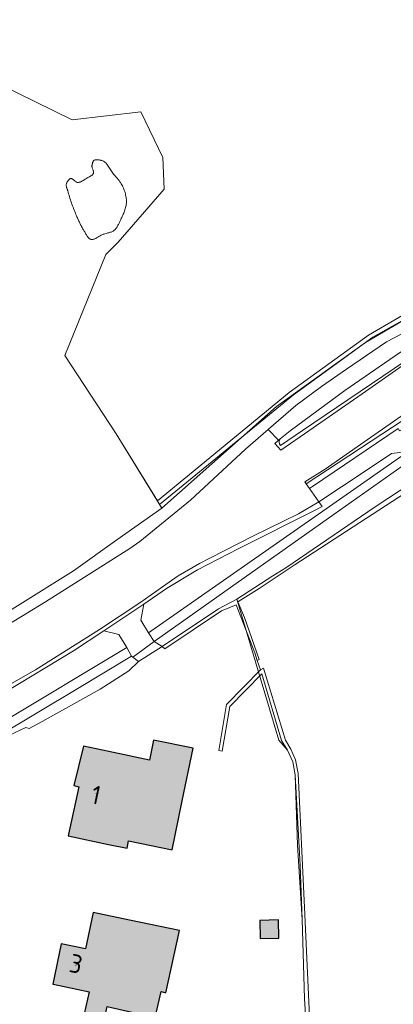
# Model space of a CAD drawing. Header units: metres. Extents: x 191562 to 192551, y 309453 to 310109.
# Tile 39 of 49: x 192203 to 192253, y 309780 to 309912. Entities that reach past the tile are written whole.
import ezdxf
from ezdxf.enums import TextEntityAlignment as Align

# ---------------------------------------------------------------- set-up
doc = ezdxf.new("R2010")
doc.units = ezdxf.units.M
for name, color, linetype, lineweight in [('B-WE-GR-BEPLANTING_CULTUUR_HEESTERS-GV', 253, 'Continuous', 9), ('B-WE-GR-FRUITTEELT-GV', 253, 'Continuous', 9), ('B-WE-GR-GROENVOORZIENING-GV', 253, 'Continuous', 9), ('B-WE-GR-HAAG-G', 253, 'GR-HAAG1', 9), ('B-WE-GR-HAAG-GV', 253, 'Continuous', 9), ('B-WE-IE-TERREINAFSCHEIDING_KUNSTMATIG_HEKWERK-G', 253, 'IE-TERREINAFSCHEIDING-KUNSTMATIG', 9), ('B-WE-OG-BEBOUWING-GV', 250, 'Continuous', 25), ('B-WE-OG-BEBOUWING-T18', 1, 'Continuous', 25), ('B-WE-OG-TERREIN_BEGROEID-GV', 253, 'Continuous', 9), ('B-WE-OG-TERREIN_ERF-GV', 253, 'Continuous', 9), ('B-WE-OG-WATER-GV', 253, 'Continuous', 9), ('B-WE-OG-WEG-GV', 253, 'Continuous', 9), ('B-WE-VH-GESLOTENVERHARDING_ASFALT-GV', 253, 'Continuous', 9), ('B-WE-VH-OPENVERHARDING_BETONSTRAATSTEEN-GV', 253, 'Continuous', 9), ('B-WE-VH-OPENVERHARDING_SIERBESTRATING-GV', 253, 'Continuous', 9), ('B-WE-VH-OPENVERHARDING_STRAATBAKSTEEN-GV', 253, 'Continuous', 9), ('X-XX-AL-T25_1000', 1, 'Continuous', 25)]:
    doc.layers.add(name, color=color, linetype=linetype, lineweight=lineweight)
doc.layers.add('B-WE-OG-BEBOUWING-V', color=7, linetype='Continuous', lineweight=5, true_color=0xfff3f2)
doc.styles.add('NLCS-ISO-M200-T18', font='NLCS-ISO.ttf', dxfattribs={"height": 0.36})
doc.linetypes.add('GR-HAAG1', pattern='A,6,[176,NLCS.SHX,S=0.125,R=0,X=0,Y=0],-2', length=8)
doc.linetypes.add('IE-TERREINAFSCHEIDING-KUNSTMATIG', pattern='A,4,[82,NLCS.SHX,S=0.75,R=90,X=0,Y=0],4,-2', length=10)

msp = doc.modelspace()

# ---------------------------------------------------------------- hatches: boundary and pattern name
at = {"layer": 'B-WE-OG-BEBOUWING-V'}
for points in [[(192225.073, 309807.162), (192226.52, 309814.249), (192221.174, 309815.36), (192220.639, 309812.666), (192215.156, 309813.833), (192211.752, 309814.558), (192210.46, 309809.237), (192211.139, 309809.076), (192209.72, 309802.445), (192215.136, 309801.286), (192217.639, 309800.775), (192217.803, 309801.761), (192223.723, 309800.551)], [(192207.697, 309782.435), (192210.878, 309781.763), (192212.515, 309781.417), (192211.621, 309777.447), (192214.357, 309776.814), (192214.964, 309779.435), (192221.402, 309777.945), (192222.212, 309781.446), (192222.843, 309781.3), (192224.672, 309789.682), (192217.961, 309791.095), (192213.069, 309792.129), (192212.029, 309787.209), (192208.774, 309787.897), (192207.623, 309782.451)], [(192235.553, 309788.615), (192238.09, 309788.671), (192238.004, 309791.111), (192235.517, 309791.04)]]:
    msp.add_hatch(color=256, dxfattribs=at).paths.add_polyline_path(points)

# ---------------------------------------------------------------- linework, layer by layer
at = {"layer": 'B-WE-GR-BEPLANTING_CULTUUR_HEESTERS-GV'}
for points in [[(192242.192, 309849.303), (192242.586, 309849.536), (192254.131, 309857.362), (192254.333, 309857.081), (192255.836, 309857.833), (192257.561, 309858.478), (192258.851, 309858.775), (192259.876, 309859.106), (192262.125, 309860.396), (192270.857, 309865.588), (192276.248, 309868.896), (192282.895, 309872.865), (192292.387, 309877.892), (192297.679, 309880.67), (192302.508, 309882.819), (192306.013, 309884.572), (192312.165, 309886.854), (192318.052, 309888.971), (192324.117, 309890.989), (192323.911, 309891.536)], [(192238.296, 309855.095), (192241.238, 309857.109), (192255.152, 309866.515), (192265.316, 309873.091), (192271.223, 309876.514), (192274.358, 309878.331), (192277.848, 309880.185), (192281.948, 309882.258), (192284.849, 309883.724), (192288.158, 309885.275), (192289.273, 309885.828), (192289.062, 309886.253), (192288.792, 309886.798), (192281.466, 309883.104), (192274.587, 309879.463), (192268.385, 309875.886), (192263.051, 309872.669), (192256.129, 309868.647), (192254.341, 309867.598), (192246.964, 309862.509), (192239.619, 309857.069), (192238.243, 309855.973)], [(192219.181, 309825.94), (192218.394, 309826.553), (192218.225, 309826.685)]]:
    msp.add_lwpolyline(points, dxfattribs=at)
at = {"layer": 'B-WE-GR-FRUITTEELT-GV'}
msp.add_lwpolyline([(192235.154, 309826.11), (192235.582, 309824.82)], dxfattribs=at)
at = {"layer": 'B-WE-GR-GROENVOORZIENING-GV'}
for points in [[(192222.347, 309827.971), (192222.715, 309827.664), (192230.335, 309832.786), (192232.304, 309833.59), (192234.819, 309827.12), (192235.154, 309826.11), (192235.415, 309826.224), (192233.447, 309831.876), (192232.537, 309834), (192232.428, 309834.37)], [(192241.521, 309780.532), (192241.801, 309776.193), (192242.282, 309776.161), (192241.542, 309792.777), (192240.695, 309810.854), (192240.335, 309812.695), (192239.679, 309814.156), (192238.981, 309815.341), (192235.996, 309825.078), (192235.582, 309824.82), (192231.043, 309820.167), (192229.985, 309813.944), (192230.429, 309813.881), (192231.487, 309819.892), (192235.763, 309824.273), (192238.451, 309815.32), (192239.226, 309813.989)], [(192240.289, 309810.693), (192240.568, 309801.196), (192241.198, 309791.153)]]:
    msp.add_lwpolyline(points, dxfattribs=at)
at = {"layer": 'B-WE-GR-HAAG-G'}
for points in [[(192320.587, 309903.151), (192317.191, 309902.19), (192307.696, 309898.499), (192306.325, 309897.876), (192301.995, 309895.91), (192300.201, 309895.953), (192290.83, 309892.226), (192277.122, 309884.822), (192267.071, 309879.115), (192249.727, 309868.983), (192237.766, 309860.347), (192222.318, 309846.644), (192216.266, 309842.373), (192210.399, 309838.183), (192198.9, 309830.984)], [(192222.318, 309846.644), (192216.178, 309856.655)], [(192264.274, 309855.547), (192251.041, 309846.797)], [(192251.041, 309846.797), (192239.004, 309838.592)], [(192239.004, 309838.592), (192237.271, 309837.492)], [(192232.428, 309834.37), (192229.96, 309833.064)], [(192238.05, 309815.36), (192232.428, 309834.37)], [(192229.96, 309833.064), (192222.347, 309827.971)], [(192217.869, 309824.681), (192219.181, 309825.94)], [(192213.995, 309822.204), (192217.869, 309824.681)], [(192206.207, 309817.87), (192213.995, 309822.204)], [(192204.463, 309816.933), (192206.207, 309817.87)], [(192201.691, 309815.992), (192204.016, 309817.067)], [(192204.016, 309817.067), (192204.463, 309816.933)], [(192239.226, 309813.989), (192238.05, 309815.36)], [(192239.975, 309812.411), (192239.226, 309813.989)], [(192240.289, 309810.693), (192239.975, 309812.411)], [(192240.934, 309798.433), (192240.289, 309810.693)], [(192241.198, 309791.153), (192240.934, 309798.433)], [(192241.521, 309780.532), (192241.198, 309791.153)], [(192241.855, 309775.355), (192241.521, 309780.532)]]:
    msp.add_lwpolyline(points, dxfattribs=at)
at = {"layer": 'B-WE-GR-HAAG-GV'}
msp.add_lwpolyline([(192287.963, 309890.465), (192287.666, 309891.059), (192274.331, 309884.074), (192250.148, 309869.945), (192239.459, 309862.219), (192221.716, 309847.625), (192222.017, 309847.135), (192229.566, 309853.308), (192240.046, 309861.914), (192250.737, 309869.672), (192255.661, 309872.459), (192266.293, 309878.882), (192276.067, 309884.384)], close=True, dxfattribs=at)
at = {"layer": 'B-WE-IE-TERREINAFSCHEIDING_KUNSTMATIG_HEKWERK-G'}
msp.add_lwpolyline([(192232.428, 309834.37), (192237.271, 309837.492)], dxfattribs=at)
at = {"layer": 'B-WE-OG-BEBOUWING-GV'}
for points in [[(192225.073, 309807.162), (192226.52, 309814.249), (192221.174, 309815.36), (192220.639, 309812.666), (192215.156, 309813.833), (192211.752, 309814.558), (192210.46, 309809.237), (192211.139, 309809.076), (192209.72, 309802.445), (192215.136, 309801.286), (192217.639, 309800.775), (192217.803, 309801.761), (192223.723, 309800.551)], [(192207.697, 309782.435), (192210.878, 309781.763), (192212.515, 309781.417), (192211.621, 309777.447), (192214.357, 309776.814), (192214.964, 309779.435), (192221.402, 309777.945), (192222.212, 309781.446), (192222.843, 309781.3), (192224.672, 309789.682), (192217.961, 309791.095), (192213.069, 309792.129), (192212.029, 309787.209), (192208.774, 309787.897), (192207.623, 309782.451)], [(192235.553, 309788.615), (192238.09, 309788.671), (192238.004, 309791.111), (192235.517, 309791.04)]]:
    msp.add_lwpolyline(points, close=True, dxfattribs=at)
at = {"layer": 'B-WE-OG-TERREIN_BEGROEID-GV'}
for points in [[(192255.496, 309854.273), (192253.261, 309853.982), (192249.582, 309851.535), (192243.464, 309847.467)], [(192243.91, 309846.869), (192242.984, 309846.34), (192232.692, 309841.207), (192227.109, 309838.297), (192222.921, 309835.794), (192219.893, 309833.678)], [(192214.489, 309830.091), (192210.425, 309827.394), (192201.207, 309821.803), (192200.917, 309821.627)]]:
    msp.add_lwpolyline(points, dxfattribs=at)
at = {"layer": 'B-WE-OG-TERREIN_ERF-GV'}
for points in [[(192221.716, 309847.625), (192216.178, 309856.655), (192209.234, 309867.229), (192214.79, 309880.855), (192216.415, 309882.495), (192222.615, 309889.657), (192222.43, 309893.898), (192219.483, 309900.073), (192210.245, 309898.98), (192197.856, 309905.064), (192193.577, 309906.438), (192191.987, 309906.438), (192185.502, 309907.318), (192185.799, 309910.598), (192185.136, 309910.603)], [(192214.632, 309883.626), (192214.528, 309883.594), (192214.426, 309883.56), (192214.326, 309883.523), (192214.227, 309883.48), (192214.125, 309883.43), (192214.023, 309883.375), (192213.92, 309883.316), (192213.817, 309883.254), (192213.713, 309883.192), (192213.61, 309883.13), (192213.508, 309883.071), (192213.406, 309883.016), (192213.306, 309882.966), (192213.209, 309882.923), (192213.113, 309882.889), (192213.02, 309882.864), (192212.93, 309882.852), (192212.843, 309882.852), (192212.76, 309882.867), (192212.684, 309882.896), (192212.61, 309882.937), (192212.539, 309882.99), (192212.47, 309883.054), (192212.404, 309883.126), (192212.34, 309883.207), (192212.277, 309883.294), (192212.216, 309883.386), (192212.157, 309883.482), (192212.099, 309883.58), (192212.042, 309883.68), (192211.985, 309883.781), (192211.93, 309883.88), (192211.874, 309883.977), (192211.82, 309884.07), (192211.765, 309884.158), (192211.695, 309884.269), (192211.628, 309884.381), (192211.563, 309884.495), (192211.5, 309884.61), (192211.439, 309884.726), (192211.379, 309884.843), (192211.32, 309884.961), (192211.263, 309885.08), (192211.207, 309885.199), (192211.152, 309885.319), (192211.098, 309885.439), (192211.044, 309885.56), (192210.991, 309885.68), (192210.939, 309885.801), (192210.886, 309885.922), (192210.834, 309886.042), (192210.75, 309886.236), (192210.667, 309886.431), (192210.586, 309886.627), (192210.507, 309886.823), (192210.43, 309887.021), (192210.354, 309887.219), (192210.28, 309887.418), (192210.209, 309887.618), (192210.139, 309887.818), (192210.071, 309888.019), (192210.005, 309888.221), (192209.942, 309888.423), (192209.881, 309888.626), (192209.822, 309888.83), (192209.766, 309889.034), (192209.712, 309889.238), (192209.692, 309889.308), (192209.67, 309889.379), (192209.645, 309889.451), (192209.619, 309889.523), (192209.592, 309889.596), (192209.564, 309889.668), (192209.538, 309889.741), (192209.513, 309889.813), (192209.491, 309889.885), (192209.471, 309889.956), (192209.455, 309890.027), (192209.444, 309890.096), (192209.438, 309890.165), (192209.438, 309890.231), (192209.444, 309890.297), (192209.458, 309890.36), (192209.474, 309890.411), (192209.495, 309890.465), (192209.519, 309890.52), (192209.547, 309890.576), (192209.579, 309890.633), (192209.612, 309890.689), (192209.649, 309890.744), (192209.687, 309890.797), (192209.728, 309890.848), (192209.769, 309890.896), (192209.812, 309890.94), (192209.856, 309890.98), (192209.899, 309891.014), (192209.943, 309891.043), (192209.987, 309891.065), (192210.029, 309891.08), (192210.08, 309891.085)], [(192212.49, 309891.278), (192212.632, 309891.35)], [(192216.08, 309891.357), (192216.22, 309891.201)], [(192216.289, 309891.122), (192216.425, 309890.964)], [(192217.535, 309887.756), (192217.519, 309887.608), (192217.496, 309887.458), (192217.466, 309887.309), (192217.429, 309887.159), (192217.387, 309887.009), (192217.34, 309886.86), (192217.288, 309886.711), (192217.233, 309886.562), (192217.174, 309886.415), (192217.112, 309886.268), (192217.048, 309886.122), (192216.982, 309885.978), (192216.915, 309885.835), (192216.848, 309885.694), (192216.781, 309885.555), (192216.736, 309885.46), (192216.691, 309885.363), (192216.646, 309885.265), (192216.601, 309885.166), (192216.555, 309885.067), (192216.508, 309884.969), (192216.459, 309884.871), (192216.409, 309884.774), (192216.357, 309884.68), (192216.303, 309884.588), (192216.246, 309884.499), (192216.187, 309884.413), (192216.124, 309884.331), (192216.058, 309884.254), (192215.988, 309884.182), (192215.914, 309884.116), (192215.834, 309884.055), (192215.749, 309884.001), (192215.66, 309883.952), (192215.566, 309883.908), (192215.47, 309883.869), (192215.37, 309883.833), (192215.267, 309883.8), (192215.163, 309883.769), (192215.057, 309883.74), (192214.951, 309883.712), (192214.844, 309883.684)]]:
    msp.add_lwpolyline(points, dxfattribs=at)
for points in [[(192221.174, 309815.36), (192226.52, 309814.249), (192225.073, 309807.162), (192223.723, 309800.551), (192217.803, 309801.761), (192217.639, 309800.775), (192215.136, 309801.286), (192209.72, 309802.445), (192211.139, 309809.076), (192210.46, 309809.237), (192211.752, 309814.558), (192215.156, 309813.833), (192220.639, 309812.666)], [(192213.069, 309792.129), (192217.961, 309791.095), (192224.672, 309789.682), (192222.843, 309781.3), (192222.212, 309781.446), (192221.402, 309777.945), (192214.964, 309779.435), (192214.357, 309776.814), (192211.621, 309777.447), (192212.515, 309781.417), (192210.878, 309781.763), (192207.697, 309782.435), (192207.623, 309782.451), (192208.774, 309787.897), (192212.029, 309787.209)]]:
    msp.add_lwpolyline(points, close=True, dxfattribs=at)
at = {"layer": 'B-WE-OG-WATER-GV'}
for points in [[(192216.08, 309891.357), (192216.011, 309891.435), (192215.942, 309891.514), (192215.874, 309891.593), (192215.808, 309891.672), (192215.713, 309891.794), (192215.621, 309891.923), (192215.532, 309892.058), (192215.444, 309892.197), (192215.357, 309892.339), (192215.27, 309892.48), (192215.182, 309892.621), (192215.092, 309892.757), (192215, 309892.889), (192214.905, 309893.014), (192214.806, 309893.13), (192214.702, 309893.235), (192214.592, 309893.328), (192214.476, 309893.407), (192214.352, 309893.469), (192214.22, 309893.514), (192214.159, 309893.529), (192214.093, 309893.545), (192214.024, 309893.561), (192213.952, 309893.576), (192213.879, 309893.59), (192213.804, 309893.602), (192213.729, 309893.611), (192213.654, 309893.618), (192213.581, 309893.622), (192213.509, 309893.622), (192213.44, 309893.618), (192213.375, 309893.609), (192213.313, 309893.594), (192213.257, 309893.574), (192213.206, 309893.547), (192213.162, 309893.514), (192213.136, 309893.487), (192213.111, 309893.457), (192213.088, 309893.424), (192213.066, 309893.387), (192213.046, 309893.348), (192213.028, 309893.307), (192213.01, 309893.265), (192212.994, 309893.22), (192212.98, 309893.175), (192212.966, 309893.129), (192212.954, 309893.082), (192212.943, 309893.036), (192212.933, 309892.99), (192212.923, 309892.945), (192212.915, 309892.9), (192212.908, 309892.858), (192212.902, 309892.79), (192212.904, 309892.72), (192212.914, 309892.649), (192212.93, 309892.577), (192212.95, 309892.504), (192212.974, 309892.43), (192213, 309892.356), (192213.026, 309892.283), (192213.051, 309892.211), (192213.075, 309892.139), (192213.095, 309892.069), (192213.11, 309892.002), (192213.12, 309891.936), (192213.122, 309891.873), (192213.115, 309891.813), (192213.098, 309891.757), (192213.071, 309891.702), (192213.036, 309891.65), (192212.993, 309891.601), (192212.945, 309891.555), (192212.89, 309891.51), (192212.831, 309891.468), (192212.768, 309891.427), (192212.701, 309891.388), (192212.632, 309891.35)], [(192212.49, 309891.278), (192212.418, 309891.242), (192212.347, 309891.207), (192212.277, 309891.172), (192212.21, 309891.137), (192212.146, 309891.101), (192212.075, 309891.058), (192212.003, 309891.013), (192211.93, 309890.966), (192211.708, 309890.822), (192211.632, 309890.775), (192211.557, 309890.731), (192211.482, 309890.689), (192211.406, 309890.652), (192211.331, 309890.619), (192211.256, 309890.591), (192211.181, 309890.569), (192211.107, 309890.555), (192211.033, 309890.548), (192210.961, 309890.55), (192210.901, 309890.562), (192210.841, 309890.584), (192210.78, 309890.616), (192210.719, 309890.655), (192210.657, 309890.7), (192210.596, 309890.749), (192210.535, 309890.8), (192210.475, 309890.852), (192210.415, 309890.902), (192210.356, 309890.95), (192210.298, 309890.993), (192210.241, 309891.03), (192210.186, 309891.059), (192210.132, 309891.078), (192210.08, 309891.085)], [(192216.289, 309891.122), (192216.22, 309891.201)], [(192217.535, 309887.756), (192217.543, 309887.905), (192217.544, 309888.06), (192217.537, 309888.217), (192217.523, 309888.375), (192217.502, 309888.535), (192217.475, 309888.696), (192217.442, 309888.856), (192217.403, 309889.017), (192217.359, 309889.177), (192217.309, 309889.336), (192217.255, 309889.493), (192217.196, 309889.648), (192217.133, 309889.802), (192217.066, 309889.952), (192216.996, 309890.099), (192216.922, 309890.242), (192216.845, 309890.381), (192216.793, 309890.468), (192216.738, 309890.554), (192216.679, 309890.638), (192216.619, 309890.721), (192216.556, 309890.803), (192216.491, 309890.884), (192216.425, 309890.964)], [(192214.632, 309883.626), (192214.844, 309883.684)]]:
    msp.add_lwpolyline(points, dxfattribs=at)
at = {"layer": 'B-WE-OG-WEG-GV'}
for points in [[(192236.648, 309857.253), (192236.676, 309857.277), (192240.358, 309860.468), (192243.798, 309863.06), (192247.184, 309865.362), (192252.555, 309869.04), (192254.566, 309870.098), (192256.204, 309871.113), (192256.493, 309871.286), (192269.111, 309878.837), (192279.966, 309884.722), (192285.321, 309887.38), (192292.93, 309891.024), (192304.148, 309895.948), (192303.79, 309896.763), (192306.325, 309897.876), (192305.81, 309899.028), (192298.19, 309922.555), (192299.924, 309897.033)], [(192232.537, 309834), (192235.429, 309835.802), (192240.117, 309838.93), (192260.38, 309852.098), (192271.661, 309859.266), (192288.827, 309868.952), (192299.752, 309874.862), (192309.729, 309879.672), (192324.702, 309875.035), (192322.838, 309884.816)], [(192222.017, 309847.135), (192222.318, 309846.644)]]:
    msp.add_lwpolyline(points, dxfattribs=at)
at = {"layer": 'B-WE-VH-GESLOTENVERHARDING_ASFALT-GV'}
for points in [[(192281.485, 309875.615), (192278.075, 309879.9), (192275.442, 309878.491), (192269.52, 309875.16), (192263.702, 309871.684), (192256.049, 309866.752), (192249.285, 309862.051), (192241.55, 309856.674), (192238.347, 309854.448), (192237.525, 309855.373)], [(192238.032, 309855.805), (192236.648, 309857.253), (192233.566, 309854.583), (192226.166, 309847.698), (192219.371, 309842.137), (192217.984, 309841.188), (192206.64, 309833.981), (192199.891, 309829.903)], [(192221.301, 309828.662), (192245.509, 309845.838), (192256.202, 309853.352), (192255.496, 309854.273), (192244.891, 309846.877), (192220.529, 309829.827)], [(192243.464, 309847.467), (192242.192, 309849.303), (192241.754, 309849.935)]]:
    msp.add_lwpolyline(points, dxfattribs=at)
msp.add_lwpolyline([(192199.559, 309817.029), (192199.577, 309816.963), (192199.984, 309815.748), (192210.98, 309822.299), (192218.225, 309826.685), (192217.587, 309827.838), (192200.369, 309817.514)], close=True, dxfattribs=at)
at = {"layer": 'B-WE-VH-OPENVERHARDING_BETONSTRAATSTEEN-GV'}
msp.add_lwpolyline([(192219.181, 309825.94), (192222.347, 309827.971), (192221.301, 309828.662), (192218.394, 309826.553)], dxfattribs=at)
at = {"layer": 'B-WE-VH-OPENVERHARDING_SIERBESTRATING-GV'}
for points in [[(192305.606, 309886.949), (192299.695, 309884.313), (192292.673, 309881.181), (192287.743, 309878.766), (192282.917, 309876.401), (192281.485, 309875.615), (192280.676, 309875.17), (192275.664, 309872.417), (192269.246, 309868.769), (192263.628, 309865.116), (192258.106, 309861.526), (192249.949, 309855.836), (192244.306, 309851.9), (192241.588, 309850.174), (192241.754, 309849.935)], [(192241.754, 309849.935), (192254.82, 309858.499), (192260.563, 309862.263), (192266.521, 309866.205), (192274.516, 309870.993), (192280.155, 309874.059), (192281.929, 309875.057), (192286.639, 309877.493), (192292.152, 309880.109), (192296.111, 309881.988), (192301.175, 309884.262), (192304.922, 309885.861)], [(192238.243, 309855.973), (192238.032, 309855.805), (192237.874, 309855.679), (192237.525, 309855.373)], [(192221.301, 309828.662), (192220.529, 309829.827), (192219.47, 309831.531), (192219.893, 309833.678), (192214.489, 309830.091), (192216.51, 309829.606), (192217.587, 309827.838)]]:
    msp.add_lwpolyline(points, dxfattribs=at)
msp.add_lwpolyline([(192238.296, 309855.095, -0.3815338), (192238.243, 309855.973)], format="xyb", dxfattribs=at)
at = {"layer": 'B-WE-VH-OPENVERHARDING_STRAATBAKSTEEN-GV'}
msp.add_lwpolyline([(192243.91, 309846.869), (192243.464, 309847.467), (192240.716, 309845.846), (192234.662, 309842.883), (192228.79, 309839.896), (192227.38, 309839.178), (192224.523, 309837.506), (192222.387, 309836.013), (192219.345, 309833.888), (192213.9, 309830.274), (192205.282, 309824.848), (192200.803, 309822.249), (192200.182, 309821.889)], dxfattribs=at)

# ---------------------------------------------------------------- texts
at = {"layer": 'B-WE-OG-BEBOUWING-T18', "style": 'NLCS-ISO-M200-T18'}
for s, rotation, p in [('1', 347.9, (192213.456, 309807.957)), ('3', 348, (192210.757, 309785.193))]:
    msp.add_text(s, height=0.5, rotation=rotation, dxfattribs=at).set_placement(p, align=Align.MIDDLE)
at = {"layer": 'X-XX-AL-T25_1000', "style": 'NLCS-ISO-M200-T18'}
for s, rotation, p in [('1', 347.9, (192213.456, 309807.957)), ('3', 348, (192210.757, 309785.193))]:
    msp.add_text(s, height=2.5, rotation=rotation, dxfattribs=at).set_placement(p, align=Align.MIDDLE)

doc.saveas('drawing.dxf')
